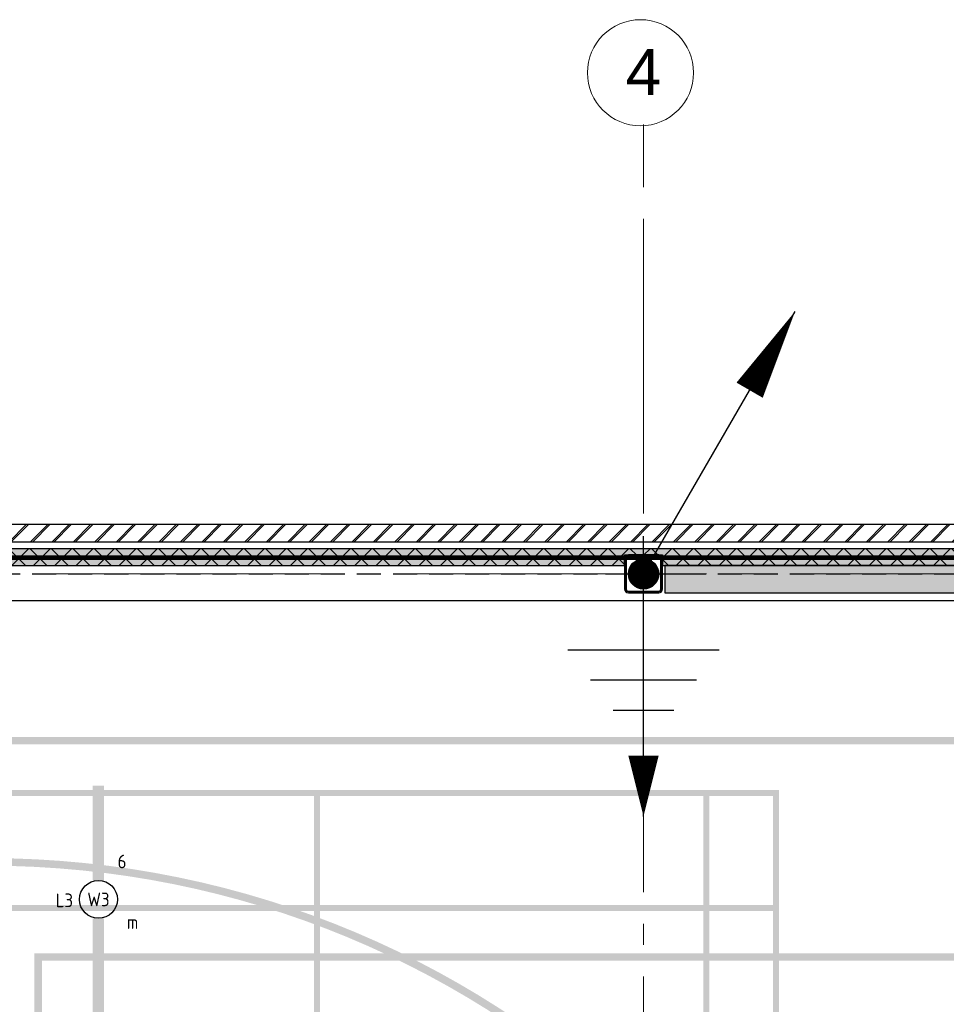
# Model space of a CAD drawing. Header units: millimetres. Extents: x -38031 to 123247, y -16330 to 129979.
# Tile 62 of 235: x -28087 to -21972, y 55735 to 62233. Entities that reach past the tile are written whole.
import ezdxf
from ezdxf.enums import TextEntityAlignment as Align

# ---------------------------------------------------------------- set-up
doc = ezdxf.new("R2010")
doc.units = ezdxf.units.MM
doc.header["$LTSCALE"] = 50
for name, pattern in [('HIDDEN', [9.524999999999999, 6.35, -3.175]), ('HIDDEN2', [4.762499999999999, 3.175, -1.5875]), ('STYLE_11', [5, 3.88885498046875, -0.416717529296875, 0.2777862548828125, -0.4166412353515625])]:
    doc.linetypes.add(name, pattern=pattern)
for name, color, linetype in [('AL$1A---_ALGEMEEN', 8, 'Continuous'), ('AM$1A---_ARCERING', 8, 'Continuous'), ('BOUWKUNDIG', 8, 'Continuous'), ('brandscheiding', 5, 'HIDDEN'), ('EL6121--', 3, 'Continuous')]:
    doc.layers.add(name, color=color, linetype=linetype)
doc.layers.add('Armaturen levering door W-aannemer', color=3, linetype='Continuous', plot=False)
doc.layers.add('stramien', color=1, linetype='STYLE_11', lineweight=15)
doc.styles.add('Arial', font='ARIAL.TTF')
doc.styles.add('BURO-018', font='iso.shx', dxfattribs={"height": 90})

# ---------------------------------------------------------------- blocks, each defined once
blk = doc.blocks.new('1115B6LL1500')
at = {"color": 0, "linetype": 'Continuous'}
blk.add_circle((0, 0), 2.5, dxfattribs=at)
at = {"color": 0}
for points in [[(-2.5, 0.75), (-15, 0.75), (-2.5, -0.75), (-15, -0.75)], [(2.5, 0.75), (15, 0.75), (2.5, -0.75), (15, -0.75)]]:
    blk.add_solid(points, dxfattribs=at)
at = {"color": 0, "linetype": 'Continuous', "style": 'BURO-018'}
for tag, p in [('E_GKAST', (0, 8)), ('E_GROEP', (0, 5)), ('E_SGROEP', (4.5, 5)), ('E_ARMCODE', (0, 0)), ('E_SLET', (4.5, -3))]:
    blk.add_attdef(tag, text='', height=1.8, dxfattribs=at).set_placement(p, align=Align.MIDDLE)
blk = doc.blocks.new('E00168')
at = {"color": 0, "linetype": 'Continuous'}
blk.add_line((0, 0), (4.999999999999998, 8.66025403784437), dxfattribs=at)
blk.add_lwpolyline([(4.999999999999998, 8.660254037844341, 0, 1, 0), (3.499999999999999, 6.062177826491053, 1, 1, 0)], format="xyseb", dxfattribs=at)
at = {"color": 0, "const_width": 0.5}
blk.add_lwpolyline([(-0.25, -2.847722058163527e-14, 1), (0.25, -2.836619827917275e-14, 1)], format="xyb", close=True, dxfattribs=at)
at = {"color": 0, "linetype": 'Continuous'}
blk.add_circle((6.310887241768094e-30, -2.842170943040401e-14), 0.5, dxfattribs=at)
blk = doc.blocks.new('0215A2')
at = {"color": 0, "linetype": 'Continuous'}
for p, q in [((1.77635683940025e-15, -8), (0, 0)), ((-2.5, -2.5), (2.5, -2.5)), ((-1.749999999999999, -3.5), (1.750000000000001, -3.5)), ((-0.999999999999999, -4.5), (1.000000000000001, -4.5))]:
    blk.add_line(p, q, dxfattribs=at)
blk.add_lwpolyline([(1.77635683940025e-15, -8, 0, 1, 0), (1.332267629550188e-15, -6, 1, 1, 0)], format="xyseb", dxfattribs=at)
at = {"color": 0, "linetype": 'Continuous', "style": 'BURO-018', "flags": 1}
blk.add_attdef('E_MATCODE', text='', height=1.799999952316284, rotation=90.00000000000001, dxfattribs=at).set_placement((0, 0), align=Align.MIDDLE)
blk = doc.blocks.new('Group-17')
at = {"layer": 'AM$1A---_ARCERING', "linetype": 'Continuous', "lineweight": 0}
h = blk.add_hatch(color=256, dxfattribs=at)
h.paths.add_polyline_path([(-73260.99999999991, 14824.50000000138), (-86285.99999999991, 14824.50000000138), (-86285.99999999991, 28924.50000000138), (-73260.99999999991, 28924.50000000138), (-73260.99999999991, 29074.50000000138), (-73210.99999999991, 29074.50000000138), (-73210.99999999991, 28924.50000000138), (-60185.99999999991, 28924.50000000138), (-60185.99999999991, 14824.50000000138), (-73210.99999999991, 14824.50000000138), (-73210.99999999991, 14674.50000000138), (-73260.99999999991, 14674.50000000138)])
h.paths.add_polyline_path([(-73260.99999999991, 20074.67361948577), (-73260.99999999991, 23674.32638051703), (-73260.99999999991, 28874.50000000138), (-86235.99999999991, 28874.50000000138), (-86235.99999999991, 28124.50000000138), (-86235.99999999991, 15624.50000000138), (-86235.99999999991, 14874.50000000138), (-73260.99999999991, 14874.50000000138)])
h.paths.add_polyline_path([(-60235.99999999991, 14874.50000000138), (-60235.99999999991, 28874.50000000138), (-73210.99999999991, 28874.50000000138), (-73210.99999999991, 14874.50000000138)])
h = blk.add_hatch(color=256, dxfattribs=at)
h.paths.add_polyline_path([(-85535.99999999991, 28574.50000000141), (-79435.99999999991, 28574.50000000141), (-79435.99999999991, 15174.50000000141), (-85535.99999999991, 15174.50000000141)])
h.paths.add_polyline_path([(-85075.99999999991, 15934.50000000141), (-85495.99999999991, 15934.50000000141), (-85495.99999999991, 15214.50000000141), (-85075.99999999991, 15214.50000000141)])
h.paths.add_polyline_path([(-85035.99999999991, 15214.50000000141), (-82505.99999999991, 15214.50000000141), (-82505.99999999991, 15934.50000000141), (-85035.99999999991, 15934.50000000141)])
h.paths.add_polyline_path([(-79935.99999999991, 15934.50000000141), (-82465.99999999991, 15934.50000000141), (-82465.99999999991, 15214.50000000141), (-79935.99999999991, 15214.50000000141)])
h.paths.add_polyline_path([(-79895.99999999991, 15214.50000000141), (-79475.99999999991, 15214.50000000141), (-79475.99999999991, 15934.50000000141), (-79895.99999999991, 15934.50000000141)])
h.paths.add_polyline_path([(-79475.99999999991, 15974.50000000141), (-79475.99999999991, 19854.50000000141), (-79895.99999999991, 19854.50000000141), (-79895.99999999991, 15974.50000000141)])
h.paths.add_polyline_path([(-79935.99999999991, 15974.50000000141), (-79935.99999999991, 19854.50000000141), (-82465.99999999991, 19854.50000000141), (-82465.99999999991, 15974.50000000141)])
h.paths.add_polyline_path([(-85035.99999999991, 19854.50000000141), (-85035.99999999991, 15974.50000000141), (-82505.99999999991, 15974.50000000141), (-82505.99999999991, 19854.50000000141)])
h.paths.add_polyline_path([(-85495.99999999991, 19854.50000000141), (-85495.99999999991, 15974.50000000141), (-85075.99999999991, 15974.50000000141), (-85075.99999999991, 19854.50000000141)])
h.paths.add_polyline_path([(-85075.99999999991, 23854.50000000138), (-85495.99999999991, 23854.50000000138), (-85495.99999999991, 19894.50000000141), (-85075.99999999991, 19894.50000000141)])
h.paths.add_polyline_path([(-85035.99999999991, 19894.50000000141), (-79935.99999999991, 19894.50000000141), (-79935.99999999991, 23854.50000000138), (-85035.99999999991, 23854.50000000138)])
h.paths.add_polyline_path([(-79895.99999999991, 23854.50000000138), (-79895.99999999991, 19894.50000000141), (-79475.99999999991, 19894.50000000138), (-79475.99999999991, 23854.50000000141)])
h.paths.add_polyline_path([(-79475.99999999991, 27774.50000000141), (-79895.99999999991, 27774.50000000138), (-79895.99999999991, 23894.50000000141), (-79475.99999999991, 23894.50000000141)])
h.paths.add_polyline_path([(-79935.99999999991, 23894.50000000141), (-79935.99999999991, 27774.50000000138), (-82465.99999999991, 27774.50000000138), (-82465.99999999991, 23894.50000000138)])
h.paths.add_polyline_path([(-85035.99999999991, 23894.50000000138), (-82505.99999999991, 23894.50000000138), (-82505.99999999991, 27774.50000000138), (-85035.99999999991, 27774.50000000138)])
h.paths.add_polyline_path([(-85075.99999999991, 23894.50000000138), (-85075.99999999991, 27774.50000000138), (-85495.99999999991, 27774.50000000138), (-85495.99999999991, 23894.50000000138)])
h.paths.add_polyline_path([(-85075.99999999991, 27814.50000000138), (-85075.99999999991, 28534.50000000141), (-85495.99999999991, 28534.50000000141), (-85495.99999999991, 27814.50000000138)])
h.paths.add_polyline_path([(-85035.99999999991, 28534.50000000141), (-85035.99999999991, 27814.50000000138), (-82505.99999999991, 27814.50000000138), (-82505.99999999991, 28534.50000000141)])
h.paths.add_polyline_path([(-82465.99999999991, 27814.50000000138), (-79935.99999999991, 27814.50000000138), (-79935.99999999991, 28534.50000000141), (-82465.99999999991, 28534.50000000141)])
h.paths.add_polyline_path([(-79475.99999999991, 27814.50000000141), (-79475.99999999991, 28534.50000000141), (-79895.99999999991, 28534.50000000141), (-79895.99999999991, 27814.50000000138)])
h = blk.add_hatch(color=256, dxfattribs=at)
edge = h.paths.add_edge_path()
edge.add_line((-86235.99999999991, 15674.50000000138), (-86235.99999999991, 15624.50000000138))
edge.add_line((-86235.99999999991, 15624.50000000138), (-84660.99999999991, 15624.50000000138))
edge.add_arc((-84660.99999999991, 21874.50000000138), 6250, 270, 360)
edge.add_arc((-84660.99999999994, 21874.50000000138), 6250.000000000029, 0, 89.99999999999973)
edge.add_line((-84660.99999999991, 28124.50000000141), (-86235.99999999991, 28124.50000000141))
edge.add_line((-86235.99999999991, 28124.50000000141), (-86235.99999999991, 28074.50000000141))
edge.add_line((-86235.99999999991, 28074.50000000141), (-84661.30680000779, 28074.50000000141))
edge.add_arc((-84661.07801037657, 21876.30034202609), 6198.19966219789, 1.3896675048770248, 90.00211491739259, ccw=False)
edge.add_line((-78464.70136558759, 22026.61843269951), (-78461.011119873, 21874.50000000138))
edge.add_line((-78461.011119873, 21874.50000000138), (-78464.70136558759, 21722.38156730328))
edge.add_arc((-84661.07801037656, 21872.69965797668), 6198.199662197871, 269.9978850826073, 358.61033249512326, ccw=False)
edge.add_line((-84661.30680000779, 15674.50000000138), (-86235.99999999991, 15674.50000000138))
h = blk.add_hatch(color=256, dxfattribs=at)
h.paths.add_polyline_path([(-75350.99999999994, 27497.00000000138), (-75350.99999999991, 9497.000000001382), (-84350.99999999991, 9497.000000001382), (-84350.99999999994, 27497.00000000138)])
h.paths.add_polyline_path([(-84300.99999999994, 15497.00000000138), (-84300.99999999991, 9547.000000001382), (-75400.99999999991, 9547.000000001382), (-75400.99999999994, 15497.00000000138)])
h.paths.add_polyline_path([(-75400.99999999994, 18472.00000000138), (-84300.99999999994, 18472.00000000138), (-84300.99999999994, 15547.00000000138), (-75400.99999999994, 15547.00000000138)])
h.paths.add_polyline_path([(-75400.99999999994, 27447.00000000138), (-84300.99999999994, 27447.00000000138), (-84300.99999999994, 21497.00000000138), (-75400.99999999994, 21497.00000000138)])
h.paths.add_polyline_path([(-84300.99999999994, 18522.00000000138), (-75400.99999999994, 18522.00000000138), (-75400.99999999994, 21447.00000000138), (-84300.99999999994, 21447.00000000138)])
blk = doc.blocks.new('Group-18')
at = {"layer": 'AL$1A---_ALGEMEEN', "color": 0}
blk.add_lwpolyline([(-87291.96924776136, 15950.55075278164), (-86356.00000001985, 15950.55075278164), (-86356.00000001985, 17337.55075278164), (-87291.96924776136, 17337.55075278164), (-87291.96924776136, 19700.55075278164), (-86356.00000001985, 19700.55075278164), (-86356.00000001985, 21087.55075278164), (-87291.96924776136, 21087.55075278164), (-87291.96924776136, 23575.55075278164), (-86356.00000001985, 23575.55075278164), (-86356.00000001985, 24962.55075278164), (-87291.96924776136, 24962.55075278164), (-87291.96924776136, 27325.55075278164), (-86356.00000001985, 27325.55075278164), (-86356.00000001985, 28712.55075278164), (-87291.96924776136, 28712.55075278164), (-87291.96924776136, 29825.01125336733), (-59221.0000000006, 29825.01125336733), (-59221.0000000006, 14675.011253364), (-87291.96924776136, 14675.011253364)], close=True, dxfattribs=at)
blk = doc.blocks.new('Group-57')
at = {"layer": 'AM$1A---_ARCERING', "linetype": 'Continuous', "lineweight": 0}
h = blk.add_hatch(color=256, dxfattribs=at)
h.paths.add_polyline_path([(-73260.99999999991, 14824.50000000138), (-86285.99999999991, 14824.50000000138), (-86285.99999999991, 28924.50000000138), (-73260.99999999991, 28924.50000000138), (-73260.99999999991, 29074.50000000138), (-73210.99999999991, 29074.50000000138), (-73210.99999999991, 28924.50000000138), (-60185.99999999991, 28924.50000000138), (-60185.99999999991, 14824.50000000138), (-73210.99999999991, 14824.50000000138), (-73210.99999999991, 14674.50000000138), (-73260.99999999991, 14674.50000000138)])
h.paths.add_polyline_path([(-73260.99999999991, 20074.67361948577), (-73260.99999999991, 23674.32638051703), (-73260.99999999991, 28874.50000000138), (-86235.99999999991, 28874.50000000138), (-86235.99999999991, 28124.50000000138), (-86235.99999999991, 15624.50000000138), (-86235.99999999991, 14874.50000000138), (-73260.99999999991, 14874.50000000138)])
h.paths.add_polyline_path([(-60235.99999999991, 14874.50000000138), (-60235.99999999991, 28874.50000000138), (-73210.99999999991, 28874.50000000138), (-73210.99999999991, 14874.50000000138)])
h = blk.add_hatch(color=256, dxfattribs=at)
h.paths.add_polyline_path([(-85535.99999999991, 28574.50000000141), (-79435.99999999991, 28574.50000000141), (-79435.99999999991, 15174.50000000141), (-85535.99999999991, 15174.50000000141)])
h.paths.add_polyline_path([(-85075.99999999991, 15934.50000000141), (-85495.99999999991, 15934.50000000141), (-85495.99999999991, 15214.50000000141), (-85075.99999999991, 15214.50000000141)])
h.paths.add_polyline_path([(-85035.99999999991, 15214.50000000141), (-82505.99999999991, 15214.50000000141), (-82505.99999999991, 15934.50000000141), (-85035.99999999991, 15934.50000000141)])
h.paths.add_polyline_path([(-79935.99999999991, 15934.50000000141), (-82465.99999999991, 15934.50000000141), (-82465.99999999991, 15214.50000000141), (-79935.99999999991, 15214.50000000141)])
h.paths.add_polyline_path([(-79895.99999999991, 15214.50000000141), (-79475.99999999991, 15214.50000000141), (-79475.99999999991, 15934.50000000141), (-79895.99999999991, 15934.50000000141)])
h.paths.add_polyline_path([(-79475.99999999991, 15974.50000000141), (-79475.99999999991, 19854.50000000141), (-79895.99999999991, 19854.50000000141), (-79895.99999999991, 15974.50000000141)])
h.paths.add_polyline_path([(-79935.99999999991, 15974.50000000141), (-79935.99999999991, 19854.50000000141), (-82465.99999999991, 19854.50000000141), (-82465.99999999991, 15974.50000000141)])
h.paths.add_polyline_path([(-85035.99999999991, 19854.50000000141), (-85035.99999999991, 15974.50000000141), (-82505.99999999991, 15974.50000000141), (-82505.99999999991, 19854.50000000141)])
h.paths.add_polyline_path([(-85495.99999999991, 19854.50000000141), (-85495.99999999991, 15974.50000000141), (-85075.99999999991, 15974.50000000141), (-85075.99999999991, 19854.50000000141)])
h.paths.add_polyline_path([(-85075.99999999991, 23854.50000000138), (-85495.99999999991, 23854.50000000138), (-85495.99999999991, 19894.50000000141), (-85075.99999999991, 19894.50000000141)])
h.paths.add_polyline_path([(-85035.99999999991, 19894.50000000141), (-79935.99999999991, 19894.50000000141), (-79935.99999999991, 23854.50000000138), (-85035.99999999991, 23854.50000000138)])
h.paths.add_polyline_path([(-79895.99999999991, 23854.50000000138), (-79895.99999999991, 19894.50000000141), (-79475.99999999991, 19894.50000000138), (-79475.99999999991, 23854.50000000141)])
h.paths.add_polyline_path([(-79475.99999999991, 27774.50000000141), (-79895.99999999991, 27774.50000000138), (-79895.99999999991, 23894.50000000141), (-79475.99999999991, 23894.50000000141)])
h.paths.add_polyline_path([(-79935.99999999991, 23894.50000000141), (-79935.99999999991, 27774.50000000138), (-82465.99999999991, 27774.50000000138), (-82465.99999999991, 23894.50000000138)])
h.paths.add_polyline_path([(-85035.99999999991, 23894.50000000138), (-82505.99999999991, 23894.50000000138), (-82505.99999999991, 27774.50000000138), (-85035.99999999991, 27774.50000000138)])
h.paths.add_polyline_path([(-85075.99999999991, 23894.50000000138), (-85075.99999999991, 27774.50000000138), (-85495.99999999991, 27774.50000000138), (-85495.99999999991, 23894.50000000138)])
h.paths.add_polyline_path([(-85075.99999999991, 27814.50000000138), (-85075.99999999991, 28534.50000000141), (-85495.99999999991, 28534.50000000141), (-85495.99999999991, 27814.50000000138)])
h.paths.add_polyline_path([(-85035.99999999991, 28534.50000000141), (-85035.99999999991, 27814.50000000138), (-82505.99999999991, 27814.50000000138), (-82505.99999999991, 28534.50000000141)])
h.paths.add_polyline_path([(-82465.99999999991, 27814.50000000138), (-79935.99999999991, 27814.50000000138), (-79935.99999999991, 28534.50000000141), (-82465.99999999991, 28534.50000000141)])
h.paths.add_polyline_path([(-79475.99999999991, 27814.50000000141), (-79475.99999999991, 28534.50000000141), (-79895.99999999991, 28534.50000000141), (-79895.99999999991, 27814.50000000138)])
h = blk.add_hatch(color=256, dxfattribs=at)
edge = h.paths.add_edge_path()
edge.add_line((-86235.99999999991, 15674.50000000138), (-86235.99999999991, 15624.50000000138))
edge.add_line((-86235.99999999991, 15624.50000000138), (-84660.99999999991, 15624.50000000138))
edge.add_arc((-84660.99999999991, 21874.50000000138), 6250, 270, 360)
edge.add_arc((-84660.99999999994, 21874.50000000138), 6250.000000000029, 0, 89.99999999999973)
edge.add_line((-84660.99999999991, 28124.50000000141), (-86235.99999999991, 28124.50000000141))
edge.add_line((-86235.99999999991, 28124.50000000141), (-86235.99999999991, 28074.50000000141))
edge.add_line((-86235.99999999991, 28074.50000000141), (-84661.30680000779, 28074.50000000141))
edge.add_arc((-84661.07801037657, 21876.30034202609), 6198.19966219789, 1.3896675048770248, 90.00211491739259, ccw=False)
edge.add_line((-78464.70136558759, 22026.61843269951), (-78461.011119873, 21874.50000000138))
edge.add_line((-78461.011119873, 21874.50000000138), (-78464.70136558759, 21722.38156730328))
edge.add_arc((-84661.07801037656, 21872.69965797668), 6198.199662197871, 269.9978850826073, 358.61033249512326, ccw=False)
edge.add_line((-84661.30680000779, 15674.50000000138), (-86235.99999999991, 15674.50000000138))
h = blk.add_hatch(color=256, dxfattribs=at)
h.paths.add_polyline_path([(-75350.99999999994, 27497.00000000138), (-75350.99999999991, 9497.000000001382), (-84350.99999999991, 9497.000000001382), (-84350.99999999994, 27497.00000000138)])
h.paths.add_polyline_path([(-84300.99999999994, 15497.00000000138), (-84300.99999999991, 9547.000000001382), (-75400.99999999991, 9547.000000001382), (-75400.99999999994, 15497.00000000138)])
h.paths.add_polyline_path([(-75400.99999999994, 18472.00000000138), (-84300.99999999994, 18472.00000000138), (-84300.99999999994, 15547.00000000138), (-75400.99999999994, 15547.00000000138)])
h.paths.add_polyline_path([(-75400.99999999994, 27447.00000000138), (-84300.99999999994, 27447.00000000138), (-84300.99999999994, 21497.00000000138), (-75400.99999999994, 21497.00000000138)])
h.paths.add_polyline_path([(-84300.99999999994, 18522.00000000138), (-75400.99999999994, 18522.00000000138), (-75400.99999999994, 21447.00000000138), (-84300.99999999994, 21447.00000000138)])
blk = doc.blocks.new('sk-250')
at = {"color": 0}
blk.add_wipeout([(-115, 114.99999999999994), (115.00000000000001, 114.99999999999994), (115.00000000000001, -117.87968006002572), (-115, -117.87968006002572)], dxfattribs=at).dxf.layer = 'AL$1A---_ALGEMEEN'
at = {"layer": 'AM$1A---_ARCERING', "linetype": 'Continuous', "lineweight": 0}
h = blk.add_hatch(color=256, dxfattribs=at)
edge = h.paths.add_edge_path()
edge.add_line((-100, -125), (100, -125))
edge.add_arc((100, -100), 25, 270, 360)
edge.add_line((125, -100), (125, 100))
edge.add_arc((100, 100), 25, 0, 90)
edge.add_line((100, 125), (-100, 125))
edge.add_arc((-100, 100), 25, 90, 180)
edge.add_line((-125, 100), (-125, -100))
edge.add_arc((-100, -100), 25, 180, 270)
edge = h.paths.add_edge_path(flags=16)
edge.add_line((-100, -115), (100, -115))
edge.add_arc((100, -100), 14.99999999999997, 270, 360.0000000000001)
edge.add_line((115, -100), (115, 100))
edge.add_arc((100, 100), 15, 0, 90)
edge.add_line((100, 115), (-100, 115))
edge.add_arc((-100, 100), 15, 90, 180)
edge.add_line((-115, 100), (-115, -100))
edge.add_arc((-100, -100), 15, 180, 270)
at = {"layer": 'AL$1A---_ALGEMEEN', "color": 0}
for p, q in [((0, 250), (0, -250)), ((-250, 0), (250, 0))]:
    blk.add_line(p, q, dxfattribs=at)
at = {"layer": 'AL$1A---_ALGEMEEN', "color": 0, "flags": 128}
blk.add_lwpolyline([(-100, -125), (100, -125, 0.414213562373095), (125, -100), (125, 100, 0.414213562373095), (100, 125), (-100, 125, 0.414213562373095), (-125, 100), (-125, -100, 0.414213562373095), (-100, -125, 0.414213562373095)], format="xyb", dxfattribs=at)
at = {"layer": 'AL$1A---_ALGEMEEN', "color": 0}
blk.add_lwpolyline([(-115, 115), (115, 115), (115, -117.8796800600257), (-115, -117.8796800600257)], close=True, dxfattribs=at)
at = {"layer": 'AL$1A---_ALGEMEEN', "color": 0, "flags": 128}
blk.add_lwpolyline([(-100, -115), (100, -115, 0.4142135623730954), (115, -100), (115, 100, 0.414213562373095), (100, 115), (-100, 115, 0.414213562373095), (-115, 100), (-115, -100, 0.414213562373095)], format="xyb", close=True, dxfattribs=at)
blk = doc.blocks.new('Group-178')
at = {"layer": 'AM$1A---_ARCERING', "linetype": 'Continuous', "lineweight": 0}
blk.add_hatch(color=256, dxfattribs=at).paths.add_polyline_path([(-80189.82472770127, 29875.00000000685), (-73339.82472770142, 29875.00000000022), (-73339.82472770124, 30055.00000000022), (-80189.8247277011, 30055.00000000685)])
at = {"layer": 'AL$1A---_ALGEMEEN', "color": 0}
blk.add_lwpolyline([(-80189.82472770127, 29875.00000000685), (-73339.82472770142, 29875.00000000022), (-73339.82472770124, 30055.00000000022), (-80189.8247277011, 30055.00000000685)], close=True, dxfattribs=at)
blk = doc.blocks.new('200254 W 210 11-06-2007')
at = {"layer": 'AM$1A---_ARCERING', "linetype": 'Continuous', "lineweight": 5}
h = blk.add_hatch(dxfattribs=at)
h.set_pattern_fill('BAKSTEEN', color=256, scale=50, style=0, pattern_type=2)
h.set_pattern_definition([(45.00000000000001, (-987936.493140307, -175784.8228081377), (70.71067811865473, -70.71067811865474), []), (45.00000000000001, (-987929.4220724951, -175791.8938759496), (70.71067811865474, -70.71067811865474), [])])
edge = h.paths.add_edge_path()
edge.add_line((-43249.03075223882, 33912.44536343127), (-64886.03075223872, 33912.44536343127))
edge.add_line((-64886.03075223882, 33912.44536343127), (-64886.03075223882, 33799.44536343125))
edge.add_line((-64886.03075223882, 33799.44536343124), (-43249.03075223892, 33799.44536343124))
at = {"layer": 'AM$1A---_ARCERING', "linetype": 'Continuous', "lineweight": 0}
blk.add_hatch(color=256, dxfattribs=at).paths.add_polyline_path([(-43363.21523396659, 33703.84398648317), (-43363.21523396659, 33564.26234323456), (-43272.03075223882, 33564.17881791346), (-43272.03075223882, 33592.96351698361), (-43272.03075223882, 33753.05316485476), (-64856.03075223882, 33753.05316485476), (-64856.03075223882, 33592.96351697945), (-64856.03075223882, 33563.05316485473), (-64766.53075223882, 33563.05316485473), (-64766.53075223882, 33713.14281272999), (-64626.53075223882, 33713.14281272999), (-64626.53075223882, 33643.35199110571), (-60294.0307522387, 33643.35199110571), (-60294.0307522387, 33712.60492547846), (-60044.0307522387, 33712.60492547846), (-60044.0307522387, 33643.35199110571), (-53164.03075223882, 33643.35199110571), (-53164.03075223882, 33712.60492547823), (-52914.03075223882, 33712.60492547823), (-52914.03075223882, 33643.35199110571), (-46034.03075223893, 33643.35199110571), (-46034.03075223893, 33712.60492547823), (-45784.03075223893, 33712.60492547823), (-45784.03075223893, 33643.35199110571), (-43503.21523396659, 33643.41175635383), (-43503.21523396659, 33702.69457335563)])
at = {"layer": 'AM$1A---_ARCERING', "linetype": 'Continuous', "lineweight": 5}
h = blk.add_hatch(dxfattribs=at)
h.set_pattern_fill('ISOLATIE', color=256, scale=50, style=0, pattern_type=2)
h.set_pattern_definition([(135, (-987936.493140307, -175784.8228081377), (70.71067811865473, 70.71067811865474), []), (45, (-987637.1512696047, -176084.16467884), (70.71067811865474, -70.71067811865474), [])])
h.paths.add_polyline_path([(-43363.21523396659, 33703.84398648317), (-43363.21523396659, 33564.26234323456), (-43272.03075223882, 33564.17881791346), (-43272.03075223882, 33592.96351698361), (-43272.03075223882, 33753.05316485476), (-64856.03075223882, 33753.05316485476), (-64856.03075223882, 33592.96351697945), (-64856.03075223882, 33563.05316485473), (-64766.53075223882, 33563.05316485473), (-64766.53075223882, 33713.14281272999), (-64626.53075223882, 33713.14281272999), (-64626.53075223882, 33643.35199110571), (-60294.0307522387, 33643.35199110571), (-60294.0307522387, 33712.60492547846), (-60044.0307522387, 33712.60492547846), (-60044.0307522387, 33643.35199110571), (-53164.03075223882, 33643.35199110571), (-53164.03075223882, 33712.60492547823), (-52914.03075223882, 33712.60492547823), (-52914.03075223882, 33643.35199110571), (-46034.03075223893, 33643.35199110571), (-46034.03075223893, 33712.60492547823), (-45784.03075223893, 33712.60492547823), (-45784.03075223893, 33643.35199110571), (-43503.21523396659, 33643.41175635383), (-43503.21523396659, 33702.69457335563)])
at = {"layer": 'AL$1A---_ALGEMEEN'}
for p, q in [((-63120.00000000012, 33912.44536343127), (-73188.55924045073, 33912.44536343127)), ((-43249.03075223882, 33912.44536343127), (-64886.03075223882, 33912.44536343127)), ((-64886.03075223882, 33799.44536343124), (-43249.03075223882, 33799.44536343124))]:
    blk.add_line(p, q, dxfattribs=at)
blk.add_lwpolyline([(-43272.03075223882, 33753.05316485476), (-64856.03075223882, 33753.05316485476), (-64856.03075223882, 33592.96351697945), (-64856.03075223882, 33563.05316485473), (-64766.53075223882, 33563.05316485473), (-64766.53075223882, 33713.14281272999), (-64626.53075223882, 33713.14281272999), (-64626.53075223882, 33643.35199110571), (-60294.0307522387, 33643.35199110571), (-60294.0307522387, 33712.60492547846), (-60044.0307522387, 33712.60492547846), (-60044.0307522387, 33643.35199110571), (-53164.03075223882, 33643.35199110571)], dxfattribs=at)
for name in ['Group-18', 'Group-17', 'Group-57']:
    blk.add_blockref(name, (20161.96924776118, 3587.445363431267), dxfattribs=at)
at = {"linetype": 'Continuous'}
blk.add_wipeout([(-59839.03075223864, 36894.9405628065), (-59840.71609790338, 36860.63456369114), (-59845.75590409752, 36826.65895010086), (-59854.101634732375, 36793.340925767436), (-59865.672915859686, 36761.00136147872), (-59880.358309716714, 36729.9517049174), (-59898.01638793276, 36700.49098124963), (-59918.47709356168, 36672.902913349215), (-59941.54337882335, 36647.453189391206), (-59966.99310278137, 36624.38690412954), (-59994.58117068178, 36603.9261985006), (-60024.041894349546, 36586.26812028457), (-60055.09155091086, 36571.58272642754), (-60087.43111519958, 36560.01144530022), (-60120.749139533, 36551.66571466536), (-60154.7247531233, 36546.62590847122), (-60189.03075223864, 36544.9405628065), (-60223.336751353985, 36546.62590847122), (-60257.312364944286, 36551.66571466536), (-60290.63038927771, 36560.01144530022), (-60322.969953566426, 36571.58272642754), (-60354.01961012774, 36586.26812028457), (-60383.48033379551, 36603.9261985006), (-60411.06840169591, 36624.38690412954), (-60436.518125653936, 36647.453189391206), (-60459.5844109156, 36672.902913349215), (-60480.04511654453, 36700.49098124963), (-60497.70319476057, 36729.9517049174), (-60512.3885886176, 36761.00136147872), (-60523.95986974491, 36793.340925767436), (-60532.30560037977, 36826.65895010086), (-60537.345406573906, 36860.63456369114), (-60539.03075223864, 36894.9405628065), (-60537.345406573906, 36929.24656192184), (-60532.30560037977, 36963.22217551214), (-60523.95986974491, 36996.54019984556), (-60512.3885886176, 37028.87976413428), (-60497.70319476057, 37059.9294206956), (-60480.04511654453, 37089.39014436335), (-60459.5844109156, 37116.97821226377), (-60436.518125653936, 37142.42793622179), (-60411.06840169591, 37165.49422148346), (-60383.48033379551, 37185.95492711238), (-60354.01961012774, 37203.613005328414), (-60322.969953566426, 37218.29839918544), (-60290.63038927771, 37229.86968031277), (-60257.312364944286, 37238.215410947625), (-60223.336751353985, 37243.25521714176), (-60189.03075223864, 37244.9405628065), (-60154.7247531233, 37243.25521714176), (-60120.749139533, 37238.215410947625), (-60087.43111519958, 37229.86968031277), (-60055.09155091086, 37218.29839918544), (-60024.041894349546, 37203.613005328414), (-59994.58117068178, 37185.95492711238), (-59966.99310278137, 37165.49422148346), (-59941.54337882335, 37142.42793622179), (-59918.47709356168, 37116.97821226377), (-59898.01638793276, 37089.39014436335), (-59880.358309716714, 37059.9294206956), (-59865.672915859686, 37028.87976413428), (-59854.101634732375, 36996.54019984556), (-59845.75590409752, 36963.22217551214), (-59840.71609790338, 36929.24656192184)], dxfattribs=at).dxf.layer = 'stramien'
at = {"layer": 'stramien', "linetype": 'Continuous'}
blk.add_line((-60169.03075223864, 36553.94536343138), (-60169.03075223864, 36216.44536343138), dxfattribs=at)
blk.add_circle((-60189.03075223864, 36894.9405628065), 350, dxfattribs=at)
at = {"layer": 'AL$1A---_ALGEMEEN', "rotation": 90}
blk.add_blockref('sk-250', (-60169.0307522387, 33587.44536343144), dxfattribs=at)
at = {"layer": 'stramien', "insert": (-60169.03075223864, 37052.04813321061), "char_height": 303.0490956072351, "attachment_point": 2, "line_spacing_factor": 0.9677411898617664, "style": 'Arial'}
blk.add_mtext('{\\C1;\\l4}', dxfattribs=at)
at = {"layer": 'stramien', "ltscale": 10}
for p, q in [((-60169.03075223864, -11013.55463656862), (-60169.03075223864, 36216.44536343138)), ((-74199.03075223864, 33587.44536343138), (14580.96924776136, 33587.44536343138))]:
    blk.add_line(p, q, dxfattribs=at)
at = {"layer": 'AL$1A---_ALGEMEEN'}
blk.add_blockref('Group-178', (20161.96924776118, 3587.445363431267), dxfattribs=at)

msp = doc.modelspace()

# ---------------------------------------------------------------- block references
at = {"layer": 'BOUWKUNDIG'}
msp.add_blockref('200254 W 210 11-06-2007', (36199.03075223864, 24987.56249990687), dxfattribs=at)

# ---------------------------------------------------------------- next in the draw order: linework, layer by layer
at = {"layer": 'brandscheiding', "const_width": 30}
msp.add_lwpolyline([(10177.20230836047, 58682.43537262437), (-31100.00000000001, 58682.43537262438), (-31100.00000000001, 12977.20506666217), (-33217.24208450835, 12977.20506666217), (-33217.24208450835, -2034.839361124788), (-4256.86769879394, -2034.839361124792), (-4256.86769879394, -571.0711190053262), (10110.77179253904, 1104.730009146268)], dxfattribs=at)
at = {"layer": 'EL6121--', "color": 5, "linetype": 'HIDDEN2'}
msp.add_line((-31100.00000000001, 58575.00786333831), (-2580, 58575.00786333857), dxfattribs=at)

# ---------------------------------------------------------------- next in the draw order: block references
at = {"layer": 'Armaturen levering door W-aannemer'}
ref = msp.add_blockref('1115B6LL1500', (-27566.93061927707, 56427.15389057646), dxfattribs=dict(at, xscale=50.00000000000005, yscale=50, zscale=50, rotation=90.00000250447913))
ref.add_attrib('E_ARMCODE', 'W3', dxfattribs={"layer": '0', "color": 1, "linetype": 'Continuous', "height": 90, "style": 'BURO-018'}).set_placement((-27566.93061927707, 56427.15389057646), align=Align.MIDDLE)
ref.add_attrib('E_SLET', 'm', dxfattribs={"layer": '0', "color": 1, "linetype": 'Continuous', "height": 90, "style": 'BURO-018'}).set_placement((-27341.93061927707, 56277.15389057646), align=Align.MIDDLE)
ref.add_attrib('E_GROEP', '6', dxfattribs={"layer": '0', "color": 1, "linetype": 'Continuous', "height": 90, "style": 'BURO-018'}).set_placement((-27411.13988070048, 56677.15389057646), align=Align.MIDDLE)
at = {"layer": 'EL6121--', "linetype": 'HIDDEN2', "xscale": 200, "yscale": 200, "zscale": 200}
for name, p in [('E00168', (-23969.99999999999, 58575.00786333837)), ('0215A2', (-23969.99999999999, 58575.00786333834))]:
    msp.add_blockref(name, p, dxfattribs=at)

# ---------------------------------------------------------------- next in the draw order: texts
at = {"layer": 'Armaturen levering door W-aannemer', "style": 'BURO-018'}
msp.add_text('L3', height=90, dxfattribs=at).set_placement((-27849.4020200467, 56375.66626873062))

doc.saveas('drawing.dxf')
